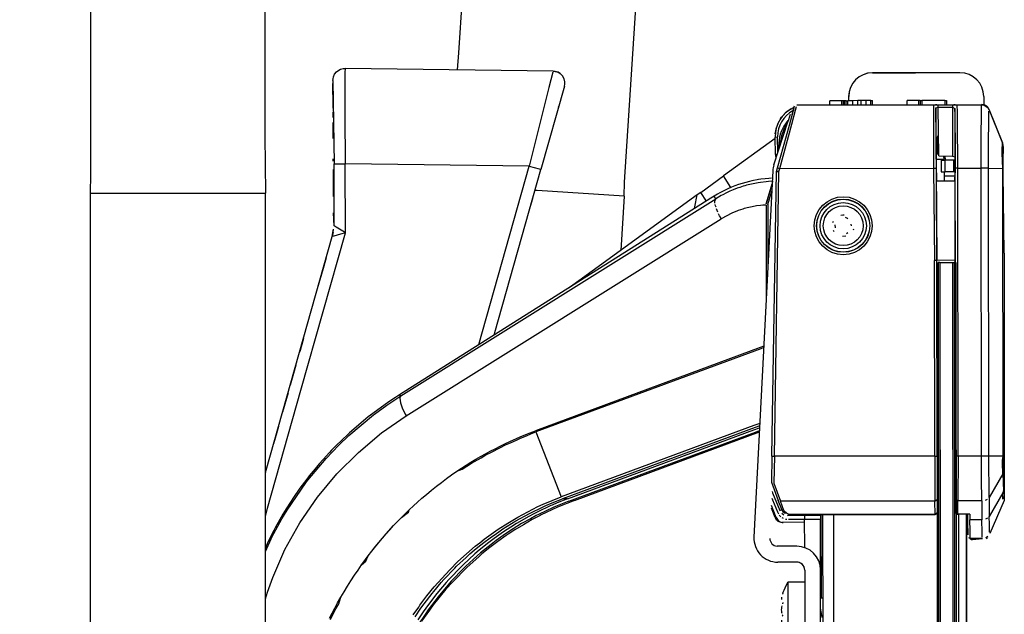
# Model space of a CAD drawing. Header units: millimetres. Extents: x -537 to -403, y 167 to 782.
# Tile 10 of 11: x -528 to -404, y 445 to 520. Entities that reach past the tile are written whole.
import ezdxf

# ---------------------------------------------------------------- set-up
doc = ezdxf.new("R2010")
doc.units = ezdxf.units.MM

# ---------------------------------------------------------------- blocks, each defined once
blk = doc.blocks.new('Griff_1__2', base_point=(-527.82, 387.49))
at = {"color": 7, "linetype": 'Continuous'}
for p, q in [((-488.33, 512.99), (-488.18, 513.33)), ((-488.18, 513.33), (-487.95, 513.62)), ((-487.95, 513.62), (-487.65, 513.85)), ((-487.65, 513.85), (-487.43, 513.96)), ((-487.43, 513.96), (-487.09, 514.04)), ((-487.09, 514.04), (-486.87, 514.06)), ((-460.69, 513.72), (-486.87, 514.06)), ((-460.42, 513.69), (-460.69, 513.72)), ((-460.69, 513.72), (-460.42, 513.69)), ((-460.06, 513.57), (-460.42, 513.69)), ((-460.42, 513.69), (-460.06, 513.57)), ((-459.8, 513.41), (-460.06, 513.57)), ((-460.06, 513.57), (-459.8, 513.41)), ((-459.51, 513.12), (-459.8, 513.41)), ((-459.31, 512.76), (-459.51, 513.12)), ((-488.39, 512.55), (-488.38, 512.77)), ((-488.39, 512.55), (-488.24, 502.05)), ((-488.38, 509.36), (-488.39, 512.15)), ((-488.38, 512.77), (-488.33, 512.99)), ((-459.27, 511.81), (-462.22, 501.35)), ((-459.22, 512.36), (-459.31, 512.76)), ((-459.27, 511.81), (-459.22, 512.08)), ((-459.22, 512.08), (-459.22, 512.36)), ((-488.38, 509.06), (-488.38, 509.36)), ((-459.94, 509.43), (-460.03, 509.12)), ((-459.75, 510.11), (-459.94, 509.43)), ((-488.37, 507.87), (-488.37, 508.55)), ((-488.37, 506.77), (-488.37, 507.24)), ((-488.36, 506.2), (-488.37, 506.77)), ((-488.36, 505.23), (-488.36, 506.2)), ((-461.51, 503.84), (-461.89, 502.52)), ((-488.35, 502.39), (-488.35, 502.69)), ((-488.25, 494.23), (-488.24, 502.05)), ((-461.89, 502.52), (-461.99, 502.17)), ((-488.34, 500.85), (-488.34, 501.35)), ((-488.34, 500.62), (-488.34, 500.85)), ((-468.01, 480.79), (-462.22, 501.35)), ((-488.34, 500.43), (-488.34, 500.62)), ((-488.33, 499.06), (-488.34, 500.43)), ((-488.33, 497.93), (-488.33, 499.06)), ((-463.49, 496.84), (-463.25, 497.67)), ((-488.25, 494.23), (-488.32, 495.86)), ((-463.6, 496.45), (-463.49, 496.84)), ((-488.38, 493.41), (-488.5, 492.89)), ((-488.38, 493.41), (-488.33, 493.81)), ((-488.35, 493.63), (-488.33, 493.81)), ((-496.79, 463.45), (-488.5, 492.89)), ((-489.25, 490.22), (-489.63, 488.86)), ((-489.63, 488.86), (-490.36, 486.28)), ((-492.11, 480.05), (-492.54, 478.53)), ((-468.1, 480.46), (-468.01, 480.79)), ((-492.54, 478.53), (-492.6, 478.31)), ((-493.27, 475.94), (-493.77, 474.17)), ((-493.06, 476.69), (-493.27, 475.94)), ((-494.05, 473.18), (-494.73, 470.77)), ((-495.24, 468.95), (-495.41, 468.37)), ((-495.46, 468.19), (-495.86, 466.76)), ((-495.41, 468.37), (-495.46, 468.19)), ((-496.9, 463.05), (-496.79, 463.45)), ((-520.17, 407.51), (-518.9, 409.17)), ((-524.21, 402.15), (-520.17, 407.51)), ((-524.76, 401.53), (-525.03, 401.17)), ((-524.21, 402.15), (-524.76, 401.53)), ((-525.26, 400.81), (-525.4, 400.54)), ((-527.77, 392.23), (-525.53, 400.16)), ((-525.8, 399.23), (-525.63, 399.8)), ((-525.63, 399.8), (-525.53, 400.16)), ((-527.03, 394.86), (-526.16, 397.92)), ((-527.26, 394.04), (-527.17, 394.36)), ((-527.82, 391.84), (-527.82, 391.71)), ((-527.77, 392.23), (-527.8, 392.1)), ((-527.54, 391.03), (-527.35, 390.81)), ((-527.35, 390.81), (-527.32, 390.59)), ((-527.32, 390.59), (-527.16, 390.44)), ((-526.44, 390.04), (-526.24, 389.89)), ((-525.9, 389.79), (-525.42, 389.58)), ((-525.42, 389.58), (-524.85, 389.38)), ((-524.85, 389.38), (-525.17, 389.49)), ((-524.85, 389.38), (-524.33, 389.2)), ((-524.33, 389.2), (-523.74, 388.99)), ((-523.74, 388.99), (-522.53, 388.59)), ((-522.53, 388.59), (-521.96, 388.41)), ((-521.96, 388.41), (-521.38, 388.24)), ((-521.96, 388.41), (-521.38, 388.24)), ((-521.38, 388.24), (-518.9, 387.49))]:
    blk.add_line(p, q, dxfattribs=at)
at = {"color": 1, "linetype": 'Continuous'}
for p, q in [((-486.87, 514.06), (-486.88, 513.54)), ((-486.88, 513.54), (-486.88, 508.32)), ((-460.73, 513.59), (-461.22, 511.66)), ((-461.22, 511.66), (-463.69, 501.76)), ((-486.88, 508.32), (-486.87, 502.05)), ((-488.24, 502.05), (-486.87, 502.05)), ((-463.69, 501.76), (-486.87, 502.05)), ((-486.83, 493.36), (-486.87, 502.05)), ((-470.02, 479.27), (-463.69, 501.76)), ((-463.69, 501.76), (-462.43, 501.4)), ((-462.43, 501.4), (-462.22, 501.35)), ((-492.42, 473.54), (-486.83, 493.36)), ((-488.5, 492.89), (-488.35, 493.63)), ((-488.35, 493.63), (-488.33, 493.81)), ((-487.98, 494.06), (-488.25, 494.23)), ((-487.16, 493.56), (-487.98, 494.06)), ((-486.83, 493.36), (-487.45, 493.19)), ((-486.83, 493.36), (-487.16, 493.56)), ((-488.29, 492.95), (-488.5, 492.89)), ((-487.45, 493.19), (-488.29, 492.95)), ((-496.61, 458.67), (-492.42, 473.54)), ((-496.9, 457.62), (-496.61, 458.67)), ((-523.09, 401.28), (-519.01, 406.61)), ((-519.01, 406.61), (-518.9, 406.74)), ((-524.02, 401.99), (-524.21, 402.15)), ((-523.09, 401.28), (-524.02, 401.99)), ((-524.94, 401.01), (-525.03, 401.17)), ((-524.37, 400.47), (-524.63, 400.7)), ((-524.22, 400.35), (-524.37, 400.47)), ((-524.07, 400.23), (-524.22, 400.35)), ((-523.62, 400.52), (-523.91, 400.11)), ((-523.09, 401.28), (-523.62, 400.52)), ((-523.09, 401.28), (-518.9, 400.02)), ((-526.74, 390.46), (-524.18, 399.52)), ((-525.53, 400.16), (-525.38, 399.99)), ((-525.38, 399.99), (-525.17, 399.88)), ((-525.17, 399.88), (-525.03, 399.82)), ((-524.88, 399.75), (-524.53, 399.63)), ((-524.36, 399.58), (-524.18, 399.52)), ((-523.91, 400.11), (-524.07, 400.23)), ((-527.78, 391.57), (-527.82, 391.84)), ((-527.54, 391.03), (-527.69, 391.29)), ((-527.14, 390.65), (-527.35, 390.81)), ((-525.9, 389.79), (-525.01, 389.45)), ((-525.01, 389.45), (-524.33, 389.2)), ((-524.33, 389.2), (-523.09, 388.78)), ((-523.09, 388.78), (-522.53, 388.59)), ((-522.53, 388.59), (-521.96, 388.41))]:
    blk.add_line(p, q, dxfattribs=at)
blk = doc.blocks.new('Scharnierband__13', base_point=(-458.66, 486.43))
at = {"color": 7, "linetype": 'Continuous'}
for p, q in [((-432.73, 505.25), (-439.23, 500.53)), ((-442.1, 498.45), (-439.23, 500.53)), ((-442.1, 498.45), (-442.54, 498.12)), ((-442.54, 498.12), (-455.77, 488.53)), ((-442.83, 496.62), (-442.54, 498.12)), ((-442.87, 496.41), (-442.83, 496.62)), ((-455.77, 488.53), (-458.66, 486.43))]:
    blk.add_line(p, q, dxfattribs=at)
at = {"color": 1, "linetype": 'Continuous'}
for p, q in [((-438.3, 499.06), (-439.23, 500.53)), ((-441.39, 497.34), (-442.1, 498.45))]:
    blk.add_line(p, q, dxfattribs=at)
blk = doc.blocks.new('Scharnier-kpl___14', base_point=(-458.66, 486.43))
blk.add_blockref('Scharnierband__13', (-458.66, 486.43))
blk = doc.blocks.new('Gehäuserahmen_seitlich__15', base_point=(-408.67, 221.4))
at = {"color": 7, "linetype": 'Continuous'}
blk.add_line((-408.41, 221.4), (-408.67, 457.81), dxfattribs=at)
blk = doc.blocks.new('Seitenteil-links__16', base_point=(-533.33, 167.79))
at = {"color": 7, "linetype": 'Continuous'}
for p, q in [((-412.49, 505.06), (-412.49, 504.92)), ((-412.25, 504.38), (-412.25, 504.56)), ((-412.25, 504.03), (-412.25, 504.38)), ((-403.93, 490.78), (-403.92, 488.92)), ((-410.08, 489.92), (-410.08, 489.62)), ((-403.91, 479.99), (-403.91, 475.4)), ((-403.9, 471.54), (-403.9, 470.74)), ((-403.9, 459.84), (-403.93, 459.65)), ((-408.52, 456.9), (-408.52, 457.41)), ((-408.5, 455.74), (-408.5, 455.89)), ((-408.49, 455.33), (-408.49, 455.51)), ((-406.13, 454.83), (-406, 454.91))]:
    blk.add_line(p, q, dxfattribs=at)
blk = doc.blocks.new('Seitenteil-links-kpl__1__17', base_point=(-533.33, 167.79))
for name, p in [('Seitenteil-links__16', (-533.33, 167.79)), ('Gehäuserahmen_seitlich__15', (-408.67, 221.4))]:
    blk.add_blockref(name, p)
blk = doc.blocks.new('Eckteil-Deckel-links__18', base_point=(-432.73, 503.45))
at = {"color": 7, "linetype": 'Continuous'}
for p, q in [((-425.84, 509.5), (-425.84, 510)), ((-406.11, 509.29), (-406.29, 509.41)), ((-405.95, 509.13), (-406.29, 509.41)), ((-431.92, 507.91), (-431.77, 508.1)), ((-431.77, 508.1), (-431.42, 508.46)), ((-405.95, 509.13), (-406.11, 509.29)), ((-432.4, 507.08), (-432.21, 507.47)), ((-432.05, 507.72), (-431.92, 507.91)), ((-432.72, 505.82), (-432.67, 506.19)), ((-432.72, 505.82), (-432.67, 506.19)), ((-432.67, 506.19), (-432.58, 506.6)), ((-432.67, 506.19), (-432.58, 506.6)), ((-432.73, 505.25), (-432.73, 505.42)), ((-404.03, 504.21), (-404.04, 503.45))]:
    blk.add_line(p, q, dxfattribs=at)
blk = doc.blocks.new('Schliessbuchse_2__19', base_point=(-412.53, 502.62))
at = {"color": 7, "linetype": 'Continuous'}
for p, q in [((-412.53, 503.42), (-412.19, 503.42)), ((-411.53, 503.01), (-411.52, 502.62))]:
    blk.add_line(p, q, dxfattribs=at)
blk = doc.blocks.new('Linsenschraube-DIN7500-M3x25-TX10-P2R__20', base_point=(-427.07, 491.35))
at = {"color": 7, "linetype": 'Continuous'}
for p, q in [((-425.47, 494.65), (-425.4, 494.84)), ((-424.47, 495.58), (-424.21, 495.62)), ((-424.21, 495.62), (-424.07, 495.61)), ((-423.73, 495.18), (-423.9, 495.29)), ((-423.59, 495.13), (-423.73, 495.18)), ((-425.29, 493.47), (-425.38, 493.65)), ((-425.22, 494.37), (-425.19, 493.97)), ((-423.74, 493.28), (-423.59, 493.41)), ((-423.13, 494.23), (-423.15, 494.44)), ((-422.87, 493.82), (-422.92, 493.69)), ((-423.86, 492.93), (-424.26, 492.9))]:
    blk.add_line(p, q, dxfattribs=at)
at = {"color": 1, "linetype": 'Continuous'}
for radius in [2.91, 2.51]:
    blk.add_circle((-424.17, 494.25), radius, dxfattribs=at)
blk = doc.blocks.new('Riegel_2__21', base_point=(-423.48, 501.02))
at = {"color": 7, "linetype": 'Continuous'}
for p, q in [((-409.48, 513.52), (-420.48, 513.51)), ((-423.48, 510), (-423.48, 510.5)), ((-406.48, 510.52), (-406.48, 509.49)), ((-411.84, 502.52), (-411.34, 502.52)), ((-411.84, 502.52), (-411.84, 501.02)), ((-411.38, 503.04), (-411.34, 502.52)), ((-410.26, 502.52), (-411.34, 502.52)), ((-410.08, 502.52), (-410.26, 502.52)), ((-411.84, 501.02), (-411.34, 501.02)), ((-410.26, 501.02), (-411.34, 501.02)), ((-410.08, 501.02), (-410.26, 501.02))]:
    blk.add_line(p, q, dxfattribs=at)
at = {"color": 1, "linetype": 'Continuous'}
for p, q in [((-411.34, 501.02), (-411.34, 502.52)), ((-410.26, 501.02), (-410.26, 502.52))]:
    blk.add_line(p, q, dxfattribs=at)
at = {"color": 7, "linetype": 'Continuous'}
for centre, start, end in [((-420.48, 510.51), 90.0634, 180.0634), ((-409.48, 510.52), 0.0644, 90.0644)]:
    blk.add_arc(centre, 3, start, end, dxfattribs=at)
blk = doc.blocks.new('Riegel_1__22', base_point=(-423.49, 510))
at = {"color": 7, "linetype": 'Continuous'}
for p, q in [((-420.49, 513.51), (-415.08, 513.51)), ((-423.49, 510.5), (-423.49, 510))]:
    blk.add_line(p, q, dxfattribs=at)
blk.add_arc((-420.49, 510.51), 3, 90.0644, 180.0644, dxfattribs=at)
blk = doc.blocks.new('Eckteil-Deckel-rechts__23', base_point=(-432.73, 500.51))
at = {"color": 7, "linetype": 'Continuous'}
for p, q in [((-424.34, 510), (-425.84, 510)), ((-425.84, 509.5), (-425.84, 510)), ((-424.19, 510), (-424.34, 510)), ((-424.19, 510), (-424.18, 509.5)), ((-423.99, 510), (-424.19, 510)), ((-423.79, 510), (-423.99, 510)), ((-423.79, 510), (-423.59, 510)), ((-423.79, 509.5), (-423.79, 510)), ((-422.94, 510), (-423.59, 510)), ((-422.95, 509.5), (-422.94, 510)), ((-422.34, 510.01), (-422.94, 510)), ((-422.35, 509.51), (-422.34, 510.01)), ((-421.94, 510.01), (-422.34, 510.01)), ((-421.94, 510.01), (-421.94, 509.51)), ((-421.34, 510.01), (-421.94, 510.01)), ((-420.69, 510.01), (-421.34, 510.01)), ((-421.34, 510.01), (-421.34, 509.51)), ((-420.69, 510.01), (-420.49, 510.01)), ((-420.48, 509.51), (-420.49, 510.01)), ((-414.64, 510.01), (-416.14, 510.01)), ((-416.14, 509.51), (-416.14, 510.01)), ((-414.49, 510.01), (-414.64, 510.01)), ((-414.49, 510.01), (-414.29, 510.01)), ((-414.49, 510.01), (-414.49, 509.51)), ((-411.39, 510.02), (-414.29, 510.01)), ((-411.39, 510.02), (-411.19, 510.02)), ((-411.19, 510.02), (-411.18, 509.52)), ((-406.42, 509.47), (-406.75, 509.52)), ((-406.55, 509.49), (-406.42, 509.47)), ((-431.76, 508.11), (-431.92, 507.91)), ((-431.33, 508.54), (-431.76, 508.11)), ((-430.85, 508.89), (-431.33, 508.54)), ((-430.71, 508.97), (-430.85, 508.89)), ((-430.39, 509.12), (-430.53, 509.07)), ((-430.39, 509.12), (-430.53, 509.07)), ((-404.1, 504.6), (-405.82, 508.9)), ((-431.92, 507.91), (-432.04, 507.73)), ((-432.69, 503.22), (-432.73, 505.42)), ((-404.03, 504.21), (-404.06, 502.44)), ((-410.12, 500.51), (-411.47, 500.51))]:
    blk.add_line(p, q, dxfattribs=at)
at = {"color": 1, "linetype": 'Continuous'}
for p, q in [((-424.34, 509.5), (-424.34, 510)), ((-423.99, 509.5), (-423.99, 510)), ((-423.59, 509.5), (-423.59, 510)), ((-420.69, 509.51), (-420.69, 510.01)), ((-414.64, 509.51), (-414.64, 510.01)), ((-414.29, 510.01), (-414.29, 509.51)), ((-411.39, 510.02), (-411.38, 509.52)), ((-431.62, 506.8), (-431.1, 507.49)), ((-431.46, 506.7), (-431.27, 506.96)), ((-432.73, 505.42), (-432.43, 505.43)), ((-432.39, 503.49), (-432.43, 505.43)), ((-432.08, 504.46), (-432.08, 504.88)), ((-412.4, 504.82), (-412.25, 504.89)), ((-432.69, 503.22), (-432.49, 503.23))]:
    blk.add_line(p, q, dxfattribs=at)
at = {"color": 7, "linetype": 'Continuous'}
for centre, radius, start, end in [((-406.75, 508.52), 1, 21.8647, 70.7022), ((-428.73, 505.5), 4, 116.7311, 181.0644), ((-405.03, 504.23), 1, 359.0644, 21.8658), ((-428.69, 503.3), 4, 181.064, 186.7307)]:
    blk.add_arc(centre, radius, start, end, dxfattribs=at)
at = {"color": 1, "linetype": 'Continuous'}
for centre, radius, start, end in [((-428.73, 505.5), 3.7, 118.8644, 181.0644), ((-427.63, 504.4), 4.66, 149.0299, 186.2713), ((-427.63, 504.4), 4.47, 149.03, 173.8575)]:
    blk.add_arc(centre, radius, start, end, dxfattribs=at)
blk = doc.blocks.new('Abdeckblech_1__24', base_point=(-515.92, 208.24))
at = {"color": 7, "linetype": 'Continuous'}
for p, q in [((-458.01, 459.65), (-434.7, 468.29)), ((-460.13, 458.79), (-462.18, 457.83)), ((-458.01, 459.65), (-460.13, 458.79)), ((-432.74, 457.5), (-433.21, 458.67)), ((-432.59, 457.5), (-433.2, 459.01)), ((-462.32, 457.76), (-463.31, 457.23)), ((-462.18, 457.83), (-462.32, 457.76)), ((-464.43, 456.59), (-465.52, 455.92)), ((-463.31, 457.23), (-464.43, 456.59)), ((-429.03, 456.89), (-431.87, 456.88)), ((-466.58, 455.22), (-467.63, 454.48)), ((-466.33, 455.39), (-466.58, 455.22)), ((-465.52, 455.92), (-466.33, 455.39)), ((-468.65, 453.71), (-469.64, 452.9)), ((-467.63, 454.48), (-468.65, 453.71)), ((-470.01, 452.59), (-471.54, 451.21)), ((-469.64, 452.9), (-470.01, 452.59)), ((-471.54, 451.21), (-473.32, 449.39)), ((-473.32, 449.39), (-474.17, 448.45)), ((-474.17, 448.45), (-475.77, 446.48)), ((-475.77, 446.48), (-476.25, 445.83)), ((-476.25, 445.83), (-477.23, 444.42))]:
    blk.add_line(p, q, dxfattribs=at)
at = {"color": 1, "linetype": 'Continuous'}
blk.add_line((-432.59, 457.5), (-432.74, 457.5), dxfattribs=at)
at = {"color": 7, "linetype": 'Continuous'}
for points in [[(-432.74, 457.5), (-432.6, 457.25), (-432.39, 457.05), (-432.14, 456.93), (-431.87, 456.88)], [(-432.59, 457.5), (-432.44, 457.24), (-432.22, 457.02), (-431.96, 456.9), (-431.71, 456.88)]]:
    blk.add_spline(points, degree=3, dxfattribs=at)
blk = doc.blocks.new('Seitenteil-rechts__25', base_point=(-536.74, 167.41))
at = {"color": 1, "linetype": 'Continuous'}
for p, q in [((-430.01, 509.47), (-408.48, 509.49)), ((-412.81, 509.4), (-412.82, 508.61)), ((-412.38, 509.47), (-412.54, 509.46)), ((-412.21, 509.17), (-412.21, 509.47)), ((-412.21, 509.47), (-410.42, 509.47)), ((-410.42, 509.47), (-410.42, 509.17)), ((-410.1, 509.46), (-410.25, 509.47)), ((-409.8, 508.62), (-409.82, 509.41)), ((-430.92, 506.92), (-430.45, 508.62)), ((-430.63, 507.05), (-430.17, 508.82)), ((-430.45, 508.62), (-430.4, 508.84)), ((-430.4, 508.84), (-430.34, 509.08)), ((-430.17, 508.82), (-430.05, 509.27)), ((-412.82, 508.61), (-412.82, 506.72)), ((-412.51, 509.11), (-412.52, 508.81)), ((-412.52, 508.81), (-412.52, 507.74)), ((-412.51, 509.11), (-412.21, 509.17)), ((-412.48, 505.45), (-412.51, 509.11)), ((-412.15, 503.04), (-412.21, 509.17)), ((-412.21, 509.17), (-410.42, 509.17)), ((-410.42, 509.17), (-410.42, 503.01)), ((-410.42, 509.17), (-410.12, 509)), ((-410.11, 508.84), (-410.12, 509)), ((-410.12, 509), (-410.08, 502.92)), ((-410.1, 508.39), (-410.11, 508.84)), ((-410.08, 506.97), (-410.1, 508.39)), ((-409.79, 507.59), (-409.8, 508.62)), ((-406.79, 505.43), (-406.77, 508.41)), ((-406.77, 508.41), (-406.76, 509.07)), ((-406.76, 509.07), (-406.75, 509.33)), ((-405.85, 507.5), (-405.83, 508.4)), ((-405.83, 508.4), (-405.83, 508.67)), ((-432.43, 501.55), (-430.92, 506.92)), ((-432.14, 501.46), (-430.63, 507.05)), ((-412.52, 507.74), (-412.51, 503.92)), ((-410.06, 501.49), (-410.08, 506.97)), ((-409.76, 501.49), (-409.79, 507.59)), ((-405.87, 504.59), (-405.85, 507.5)), ((-412.82, 506.72), (-412.79, 501.49)), ((-406.79, 501.49), (-406.79, 505.43)), ((-405.87, 501.49), (-405.87, 504.59)), ((-404.15, 503.98), (-404.14, 504.49)), ((-404.14, 504.49), (-404.13, 504.67)), ((-412.51, 503.92), (-412.49, 501.49)), ((-404.15, 503.39), (-404.15, 503.98)), ((-404.07, 503.58), (-404.15, 503.98)), ((-404.08, 501.47), (-404.15, 503.39)), ((-404.08, 501.47), (-404.07, 503.58)), ((-433.14, 465.21), (-432.56, 501.07)), ((-432.84, 465.21), (-432.26, 501.07)), ((-432.56, 501.07), (-432.43, 501.55)), ((-432.56, 501.07), (-432.26, 501.07)), ((-432.26, 501.07), (-432.56, 501.07)), ((-432.43, 501.55), (-432.3, 501.51)), ((-432.3, 501.51), (-432.14, 501.46)), ((-432.26, 501.07), (-432.14, 501.46)), ((-432.14, 501.46), (-412.79, 501.49)), ((-412.79, 501.49), (-412.68, 489.88)), ((-412.79, 501.49), (-412.49, 501.49)), ((-412.49, 501.49), (-412.38, 489.88)), ((-410.02, 465.21), (-410.06, 501.49)), ((-409.76, 501.49), (-410.06, 501.49)), ((-409.72, 465.21), (-409.76, 501.49)), ((-409.76, 501.49), (-406.79, 501.49)), ((-406.75, 465.22), (-406.79, 501.49)), ((-405.87, 501.49), (-406.79, 501.49)), ((-405.83, 465.22), (-405.87, 501.49)), ((-405.87, 501.49), (-404.08, 501.47)), ((-404.04, 465.24), (-404.08, 501.47)), ((-404.04, 465.24), (-404.08, 501.47)), ((-435.52, 499.54), (-436.35, 499.34)), ((-435.08, 499.62), (-435.52, 499.54)), ((-434.87, 499.66), (-435.08, 499.62)), ((-434.58, 499.7), (-434.87, 499.66)), ((-433.85, 499.79), (-434.58, 499.7)), ((-433.58, 499.81), (-433.85, 499.79)), ((-433.85, 496.99), (-433.12, 499.54)), ((-433.07, 499.84), (-433.58, 499.81)), ((-438.85, 498.4), (-439.33, 498.15)), ((-438.43, 498.59), (-438.85, 498.4)), ((-438.03, 498.76), (-438.43, 498.59)), ((-437.5, 498.97), (-438.03, 498.76)), ((-437.2, 499.07), (-437.5, 498.97)), ((-436.78, 499.21), (-437.2, 499.07)), ((-436.54, 499.28), (-436.78, 499.21)), ((-436.35, 499.34), (-436.54, 499.28)), ((-433.66, 496.92), (-433.17, 498.66)), ((-479.84, 472.82), (-440.2, 497.65)), ((-440.2, 497.65), (-440.4, 497.96)), ((-440.32, 497.35), (-440.2, 497.65)), ((-440.31, 497.09), (-440.32, 497.35)), ((-439.53, 498.04), (-440.2, 497.65)), ((-439.33, 498.15), (-439.53, 498.04)), ((-440.24, 496.76), (-440.28, 496.93)), ((-440.18, 496.57), (-440.24, 496.76)), ((-439.95, 495.96), (-440.12, 496.38)), ((-439.73, 495.51), (-439.85, 495.75)), ((-438.29, 495.78), (-438.83, 495.51)), ((-438.12, 495.86), (-438.29, 495.78)), ((-437.56, 496.09), (-438.12, 495.86)), ((-437.38, 496.16), (-437.56, 496.09)), ((-436.81, 496.35), (-437.38, 496.16)), ((-436.62, 496.4), (-436.81, 496.35)), ((-436.05, 496.55), (-436.62, 496.4)), ((-435.85, 496.6), (-436.05, 496.55)), ((-435.27, 496.71), (-435.85, 496.6)), ((-435.07, 496.74), (-435.27, 496.71)), ((-434.57, 496.8), (-435.07, 496.74)), ((-434.28, 496.82), (-434.57, 496.8)), ((-433.88, 496.84), (-434.28, 496.82)), ((-433.88, 496.84), (-433.85, 485.36)), ((-433.66, 496.92), (-433.65, 489.18)), ((-479.16, 470.29), (-439.52, 495.11)), ((-439.63, 495.31), (-439.73, 495.51)), ((-439.52, 495.11), (-439.63, 495.31)), ((-438.83, 495.51), (-439.52, 495.11)), ((-412.65, 465.23), (-412.68, 489.88)), ((-412.38, 489.88), (-412.68, 489.88)), ((-412.35, 465.23), (-412.38, 489.88)), ((-412.31, 458.18), (-412.38, 489.88)), ((-410.08, 489.92), (-410.04, 458.11)), ((-434.61, 478.92), (-462.91, 468.43)), ((-434.55, 478.76), (-462.86, 468.27)), ((-434.17, 479.08), (-434.61, 478.92)), ((-434.18, 478.9), (-434.55, 478.76)), ((-481.6, 471.66), (-479.84, 472.82)), ((-480, 472.94), (-479.84, 472.82)), ((-479.94, 472.68), (-479.96, 472.52)), ((-479.96, 472.52), (-479.95, 472.24)), ((-479.95, 472.24), (-479.88, 471.94)), ((-483.18, 470.52), (-481.6, 471.66)), ((-479.88, 471.94), (-479.77, 471.58)), ((-479.77, 471.58), (-479.62, 471.2)), ((-479.62, 471.2), (-479.43, 470.79)), ((-486.41, 467.81), (-483.31, 470.42)), ((-483.31, 470.42), (-483.18, 470.52)), ((-482.28, 468.14), (-479.16, 470.29)), ((-479.43, 470.79), (-479.3, 470.53)), ((-479.3, 470.53), (-479.16, 470.29)), ((-435.42, 469.07), (-459.67, 460.09)), ((-435.25, 468.83), (-459.5, 459.85)), ((-458.88, 459.84), (-435.42, 468.53)), ((-434.67, 469.35), (-435.42, 469.07)), ((-435.42, 468.53), (-434.7, 468.8)), ((-434.68, 469.04), (-435.25, 468.83)), ((-435.23, 468.25), (-434.72, 468.44)), ((-487.66, 466.62), (-486.41, 467.81)), ((-485.19, 465.7), (-482.28, 468.14)), ((-466.11, 467.07), (-465.31, 467.43)), ((-466.04, 466.92), (-465.22, 467.29)), ((-465.31, 467.43), (-464.84, 467.64)), ((-465.22, 467.29), (-464.78, 467.48)), ((-464.84, 467.64), (-464.12, 467.94)), ((-464.78, 467.48), (-464.04, 467.79)), ((-464.12, 467.94), (-463.56, 468.17)), ((-464.04, 467.79), (-463.5, 468.02)), ((-463.56, 468.17), (-462.91, 468.43)), ((-463.5, 468.02), (-462.86, 468.27)), ((-462.86, 468.27), (-459.67, 460.09)), ((-458.69, 459.55), (-435.23, 468.25)), ((-489.26, 464.94), (-487.66, 466.62)), ((-468.6, 465.84), (-467.98, 466.16)), ((-468.53, 465.7), (-467.29, 466.33)), ((-467.98, 466.16), (-467.36, 466.48)), ((-467.36, 466.48), (-466.74, 466.78)), ((-467.29, 466.33), (-466.67, 466.63)), ((-466.74, 466.78), (-466.11, 467.07)), ((-466.67, 466.63), (-466.04, 466.92)), ((-491.55, 462.2), (-489.26, 464.94)), ((-487.89, 463), (-485.19, 465.7)), ((-471.02, 464.47), (-470.42, 464.83)), ((-470.94, 464.33), (-469.74, 465.03)), ((-470.42, 464.83), (-469.82, 465.18)), ((-469.82, 465.18), (-469.21, 465.51)), ((-469.74, 465.03), (-469.14, 465.37)), ((-469.21, 465.51), (-468.6, 465.84)), ((-469.14, 465.37), (-468.53, 465.7)), ((-433.14, 465.21), (-433.2, 461.93)), ((-433.14, 465.21), (-433.01, 465.21)), ((-433.01, 465.21), (-432.84, 465.21)), ((-432.84, 465.21), (-432.9, 461.8)), ((-412.65, 465.23), (-432.84, 465.21)), ((-412.65, 465.23), (-412.62, 459.57)), ((-412.65, 465.23), (-412.35, 465.23)), ((-412.35, 465.23), (-412.32, 459.79)), ((-409.72, 465.21), (-410.02, 465.21)), ((-410.02, 465.21), (-410.02, 459.73)), ((-409.72, 465.21), (-409.73, 459.58)), ((-406.75, 465.22), (-409.72, 465.21)), ((-406.76, 464.87), (-406.75, 465.22)), ((-406.75, 462.17), (-406.76, 464.87)), ((-406.53, 465.22), (-406.75, 465.22)), ((-405.83, 465.22), (-406.53, 465.22)), ((-404.04, 465.24), (-405.83, 465.22)), ((-405.83, 464.89), (-405.83, 465.22)), ((-405.83, 463.94), (-405.83, 464.89)), ((-404.11, 464.73), (-404.04, 465.24)), ((-404.11, 464.36), (-404.11, 464.73)), ((-404.03, 463.24), (-404.04, 465.24)), ((-472.81, 463.31), (-472.2, 463.72)), ((-472.81, 463.31), (-472.11, 463.58)), ((-472.2, 463.72), (-471.61, 464.1)), ((-472.11, 463.58), (-471.53, 463.96)), ((-471.61, 464.1), (-471.02, 464.47)), ((-471.53, 463.96), (-470.94, 464.33)), ((-405.81, 461.28), (-405.83, 463.94)), ((-404.1, 462.99), (-404.11, 464.36)), ((-490.35, 460.04), (-487.89, 463)), ((-474.75, 461.91), (-474.11, 462.39)), ((-474.75, 461.91), (-474.11, 462.39)), ((-474.11, 462.39), (-473.46, 462.86)), ((-474.11, 462.39), (-473.46, 462.86)), ((-473.46, 462.86), (-472.81, 463.31)), ((-473.46, 462.86), (-472.81, 463.31)), ((-404.1, 462.99), (-405.8, 460.02)), ((-404.1, 462.99), (-404.01, 460.87)), ((-404.03, 463.24), (-404.01, 460.87)), ((-494.16, 458.43), (-491.82, 461.85)), ((-491.82, 461.85), (-491.55, 462.2)), ((-476.01, 460.93), (-475.38, 461.43)), ((-476.01, 460.93), (-475.38, 461.43)), ((-475.38, 461.43), (-474.75, 461.91)), ((-475.38, 461.43), (-474.75, 461.91)), ((-433.2, 461.93), (-432.35, 459.65)), ((-432.9, 461.8), (-432.07, 459.55)), ((-406.73, 459.83), (-406.75, 462.17)), ((-405.81, 460.27), (-405.81, 461.28)), ((-492.55, 456.84), (-490.35, 460.04)), ((-477.74, 459.44), (-477.22, 459.91)), ((-477.74, 459.44), (-477.22, 459.91)), ((-477.22, 459.91), (-476.62, 460.41)), ((-477.22, 459.91), (-476.62, 460.41)), ((-476.62, 460.41), (-476.01, 460.93)), ((-476.62, 460.41), (-476.01, 460.93)), ((-460.81, 459.64), (-459.67, 460.09)), ((-460.79, 459.34), (-459.5, 459.85)), ((-458.88, 459.84), (-460.17, 459.33)), ((-458.88, 459.84), (-459.5, 459.85)), ((-433.15, 459.91), (-433.08, 459.74)), ((-433.11, 460.76), (-433.05, 460.62)), ((-433.05, 460.62), (-432.14, 458.37)), ((-412.62, 459.57), (-412.32, 459.79)), ((-412.31, 458.18), (-412.32, 459.79)), ((-406.73, 459.58), (-406.73, 459.83)), ((-406.05, 459.77), (-406.3, 459.65)), ((-405.8, 460.02), (-405.81, 460.27)), ((-405.8, 460.02), (-405.78, 457.64)), ((-404.08, 460.61), (-405.78, 457.64)), ((-404.01, 460.87), (-404.08, 460.61)), ((-404.07, 460.29), (-404.08, 460.61)), ((-404.07, 460.29), (-404.01, 460.87)), ((-404.07, 460.08), (-404.07, 460.29)), ((-404.07, 460.08), (-404.07, 460.29)), ((-404.07, 459.79), (-404.07, 460.08)), ((-404.07, 460.08), (-403.9, 459.84)), ((-478.78, 458.48), (-478.26, 458.96)), ((-478.78, 458.48), (-478.26, 458.96)), ((-478.26, 458.96), (-477.74, 459.44)), ((-478.26, 458.96), (-477.74, 459.44)), ((-463.88, 458.22), (-462.59, 458.86)), ((-463.66, 458.01), (-461.92, 458.85)), ((-460.98, 458.99), (-462.69, 458.18)), ((-462.59, 458.86), (-461.94, 459.16)), ((-460.78, 458.71), (-462.42, 457.93)), ((-461.94, 459.16), (-460.81, 459.64)), ((-461.92, 458.85), (-461.59, 459)), ((-461.59, 459), (-460.79, 459.34)), ((-460.81, 459.06), (-460.98, 458.99)), ((-460.17, 459.33), (-460.81, 459.06)), ((-460.58, 458.79), (-460.78, 458.71)), ((-458.69, 459.55), (-460.58, 458.79)), ((-433.08, 459.74), (-432.45, 458.19)), ((-431.9, 458.49), (-432.35, 459.65)), ((-412.62, 459.57), (-432.07, 459.55)), ((-431.63, 458.39), (-432.07, 459.55)), ((-412.61, 457.88), (-412.62, 459.57)), ((-410.04, 458.11), (-410.02, 459.73)), ((-409.73, 459.58), (-410.02, 459.73)), ((-409.74, 457.9), (-409.73, 459.58)), ((-406.73, 459.58), (-409.73, 459.58)), ((-406.73, 459.58), (-406.71, 457.2)), ((-403.93, 459.65), (-405.73, 455.46)), ((-496.08, 455.01), (-494.83, 457.31)), ((-494.83, 457.31), (-494.16, 458.43)), ((-480.27, 456.99), (-479.78, 457.49)), ((-480.27, 456.99), (-479.78, 457.49)), ((-479.78, 457.49), (-478.89, 458.15)), ((-479.78, 457.49), (-479.28, 457.99)), ((-479.28, 457.99), (-478.78, 458.48)), ((-478.89, 458.15), (-478.78, 458.48)), ((-466.37, 456.8), (-465.14, 457.54)), ((-465.36, 457.07), (-463.66, 458.01)), ((-465.14, 457.54), (-463.88, 458.22)), ((-463.81, 457.59), (-464.92, 456.96)), ((-463.55, 457.34), (-464.65, 456.72)), ((-463.02, 458.01), (-463.81, 457.59)), ((-462.8, 457.74), (-463.55, 457.34)), ((-462.69, 458.18), (-463.02, 458.01)), ((-462.42, 457.93), (-462.8, 457.74)), ((-432.45, 458.19), (-432.33, 457.94)), ((-432.22, 457.79), (-432.01, 457.59)), ((-432.14, 458.37), (-431.9, 458.49)), ((-431.69, 458.15), (-431.9, 458.49)), ((-431.9, 458.02), (-431.63, 457.84)), ((-431.88, 457.49), (-431.74, 457.41)), ((-431.54, 458.03), (-431.69, 458.15)), ((-431.54, 458.23), (-431.63, 458.39)), ((-431.31, 458.03), (-431.54, 458.23)), ((-431.31, 458.03), (-431.54, 458.03)), ((-431.44, 457.3), (-431.28, 457.27)), ((-431.15, 457.97), (-431.31, 458.03)), ((-431.2, 457.75), (-430.98, 457.86)), ((-428.98, 457.76), (-431.2, 457.75)), ((-430.98, 457.86), (-431.15, 457.97)), ((-412.61, 457.88), (-430.98, 457.86)), ((-412.61, 457.88), (-430.98, 457.86)), ((-427.42, 457.86), (-412.61, 457.88)), ((-412.61, 457.88), (-412.39, 457.97)), ((-412.39, 457.97), (-412.61, 457.88)), ((-412.39, 457.97), (-412.31, 458.18)), ((-412.31, 458.18), (-412.39, 457.97)), ((-408.23, 457.9), (-409.74, 457.9)), ((-408.23, 457.9), (-408.22, 457.2)), ((-406.03, 457.39), (-406.28, 457.27)), ((-405.78, 457.42), (-405.78, 457.64)), ((-405.77, 456.82), (-405.78, 457.42)), ((-494.43, 453.45), (-492.55, 456.84)), ((-481.71, 455.42), (-480.76, 456.47)), ((-481.24, 455.95), (-480.76, 456.47)), ((-480.76, 456.47), (-480.27, 456.99)), ((-480.76, 456.47), (-480.27, 456.99)), ((-467.58, 456.02), (-466.37, 456.8)), ((-467.53, 455.7), (-467.01, 456.05)), ((-467.01, 456.05), (-465.91, 456.74)), ((-466, 456.29), (-466.91, 455.69)), ((-465.73, 456.05), (-466.67, 455.43)), ((-465.29, 456.73), (-466, 456.29)), ((-465.91, 456.74), (-465.36, 457.07)), ((-464.65, 456.72), (-465.73, 456.05)), ((-464.92, 456.96), (-465.29, 456.73)), ((-429.34, 457.25), (-431.05, 457.25)), ((-429.03, 457.26), (-429.34, 457.25)), ((-408.2, 455.8), (-408.22, 457.2)), ((-406.71, 457.2), (-408.22, 457.2)), ((-406.71, 456.93), (-406.71, 457.2)), ((-406.69, 455.87), (-406.71, 456.93)), ((-405.76, 456.19), (-405.77, 456.82)), ((-405.75, 455.82), (-405.76, 456.19)), ((-496.9, 453.22), (-496.18, 454.82)), ((-496.18, 454.82), (-496.08, 455.01)), ((-482.63, 454.35), (-482.17, 454.89)), ((-482.63, 454.35), (-482.17, 454.89)), ((-482.17, 454.89), (-481.71, 455.42)), ((-482.17, 454.89), (-481.71, 455.42)), ((-481.71, 455.42), (-481.24, 455.95)), ((-469.39, 454.35), (-468.61, 454.94)), ((-469.35, 454.76), (-468.77, 455.19)), ((-468.77, 455.19), (-468.18, 455.61)), ((-468.11, 454.84), (-468.76, 454.35)), ((-468.61, 454.94), (-467.82, 455.5)), ((-468.18, 455.61), (-467.58, 456.02)), ((-466.91, 455.69), (-468.11, 454.84)), ((-466.67, 455.43), (-467.83, 454.61)), ((-467.82, 455.5), (-467.53, 455.7)), ((-408.19, 455.23), (-408.2, 455.8)), ((-408.19, 455.05), (-408.19, 455.23)), ((-408.18, 454.86), (-408.19, 455.05)), ((-408.18, 454.86), (-408.01, 454.74)), ((-406.66, 454.83), (-408.18, 454.86)), ((-406.68, 455.26), (-406.69, 455.87)), ((-406.67, 455.01), (-406.68, 455.26)), ((-405.98, 455.1), (-406.23, 454.93)), ((-405.75, 455.65), (-405.75, 455.82)), ((-483.52, 453.24), (-482.63, 454.35)), ((-483.52, 453.24), (-483.08, 453.8)), ((-483.08, 453.8), (-482.63, 454.35)), ((-471.59, 452.92), (-470.48, 453.87)), ((-470.6, 453.37), (-470.16, 453.74)), ((-470.48, 453.87), (-469.92, 454.32)), ((-470.16, 453.74), (-469.39, 454.35)), ((-468.76, 454.35), (-469.99, 453.36)), ((-469.92, 454.32), (-469.35, 454.76)), ((-468.5, 454.11), (-469.83, 453.03)), ((-467.83, 454.61), (-468.5, 454.11)), ((-495.98, 449.93), (-494.43, 453.45)), ((-484.3, 452.2), (-483.95, 452.68)), ((-484.24, 452.01), (-483.95, 452.68)), ((-483.95, 452.68), (-483.52, 453.24)), ((-483.95, 452.68), (-483.52, 453.24)), ((-472.83, 451.35), (-471.64, 452.46)), ((-472.66, 451.94), (-471.59, 452.92)), ((-470.52, 452.9), (-472.02, 451.52)), ((-470.25, 452.67), (-471.73, 451.31)), ((-471.64, 452.46), (-471.15, 452.9)), ((-471.15, 452.9), (-470.6, 453.37)), ((-469.99, 453.36), (-470.52, 452.9)), ((-469.83, 453.03), (-470.25, 452.67)), ((-485.24, 450.88), (-484.79, 451.53)), ((-485.24, 450.88), (-484.79, 451.53)), ((-484.79, 451.53), (-484.3, 452.2)), ((-484.79, 451.53), (-484.24, 452.01)), ((-474.42, 449.68), (-473.07, 451.11)), ((-472.21, 451.34), (-473.81, 449.67)), ((-473.69, 450.92), (-472.66, 451.94)), ((-471.92, 451.12), (-473.51, 449.46)), ((-473.07, 451.11), (-472.83, 451.35)), ((-472.02, 451.52), (-472.21, 451.34)), ((-471.73, 451.31), (-471.92, 451.12)), ((-496.64, 448.11), (-495.98, 449.93)), ((-486.14, 449.53), (-485.69, 450.21)), ((-486.14, 449.53), (-485.69, 450.21)), ((-485.69, 450.21), (-485.24, 450.88)), ((-485.69, 450.21), (-485.24, 450.88)), ((-475.65, 448.76), (-473.69, 450.92)), ((-486.99, 448.14), (-486.57, 448.84)), ((-486.99, 448.14), (-486.57, 448.84)), ((-486.57, 448.84), (-486.14, 449.53)), ((-486.57, 448.84), (-486.14, 449.53)), ((-476.56, 447.62), (-475.65, 448.76)), ((-475.71, 448.19), (-474.77, 449.3)), ((-474.15, 449.29), (-475.31, 447.91)), ((-473.51, 449.46), (-475, 447.71)), ((-474.77, 449.3), (-474.42, 449.68)), ((-473.81, 449.67), (-474.15, 449.29)), ((-496.9, 447.26), (-496.64, 448.11)), ((-487.8, 446.73), (-487.4, 447.44)), ((-487.67, 446.63), (-487.4, 447.44)), ((-487.4, 447.44), (-486.99, 448.14)), ((-487.4, 447.44), (-486.99, 448.14)), ((-477.44, 446.45), (-476.56, 447.62)), ((-476.92, 446.62), (-475.92, 447.93)), ((-475.48, 447.7), (-476.71, 446.06)), ((-475.17, 447.5), (-476.39, 445.88)), ((-475.92, 447.93), (-475.71, 448.19)), ((-475.31, 447.91), (-475.48, 447.7)), ((-475, 447.71), (-475.17, 447.5)), ((-488.16, 446.07), (-487.8, 446.73)), ((-488.02, 445.99), (-487.67, 446.63)), ((-478.28, 445.24), (-477.6, 446.22)), ((-477.6, 446.22), (-477.44, 446.45)), ((-477.32, 446.08), (-476.92, 446.62)), ((-488.81, 444.8), (-488.49, 445.44)), ((-488.69, 444.66), (-488.35, 445.36)), ((-488.49, 445.44), (-488.16, 446.07)), ((-488.35, 445.36), (-488.02, 445.99)), ((-478.06, 445), (-477.32, 446.08)), ((-477.02, 445.61), (-477.69, 444.61)), ((-476.71, 445.42), (-477.66, 443.97)), ((-476.71, 446.06), (-477.02, 445.61)), ((-476.39, 445.88), (-476.71, 445.42))]:
    blk.add_line(p, q, dxfattribs=at)
at = {"color": 7, "linetype": 'Continuous'}
for p, q in [((-430.01, 509.47), (-408.48, 509.49)), ((-408.48, 509.49), (-406.74, 509.49)), ((-406.74, 509.49), (-406.45, 509.45)), ((-406.45, 509.45), (-405.96, 509.12)), ((-430.34, 509.3), (-430.65, 508.21)), ((-405.96, 509.12), (-405.81, 508.86)), ((-405.81, 508.86), (-404.13, 504.67)), ((-412.48, 505.45), (-412.49, 505.29)), ((-412.49, 505.29), (-412.49, 504.38)), ((-412.49, 504.38), (-412.47, 502.05)), ((-412.25, 503.21), (-412.25, 505.56)), ((-404.13, 504.67), (-404.14, 504.49)), ((-404.05, 500.97), (-404.06, 504.3)), ((-412.47, 502.05), (-412.41, 499.87)), ((-412.15, 503.04), (-410.42, 503.01)), ((-410.42, 503.01), (-410.08, 502.92)), ((-410.08, 502.92), (-410.08, 502.78)), ((-410.08, 502.78), (-410.08, 500.92)), ((-410.12, 499.87), (-410.08, 500.92)), ((-404.05, 500.81), (-404.05, 500.97)), ((-403.93, 490.78), (-404.05, 500.81)), ((-437.36, 499.42), (-437.81, 499.26)), ((-436.9, 499.58), (-437.36, 499.42)), ((-436.43, 499.71), (-436.9, 499.58)), ((-435.96, 499.83), (-436.43, 499.71)), ((-435.68, 499.9), (-435.96, 499.83)), ((-435.48, 499.94), (-435.68, 499.9)), ((-435, 500.03), (-435.48, 499.94)), ((-434.82, 500.06), (-435, 500.03)), ((-434.52, 500.11), (-434.82, 500.06)), ((-434.01, 500.17), (-434.52, 500.11)), ((-433.55, 500.21), (-434.01, 500.17)), ((-433.19, 500.23), (-433.55, 500.21)), ((-433.12, 499.54), (-433.33, 498.85)), ((-433.07, 499.84), (-433.12, 499.54)), ((-412.38, 489.88), (-412.41, 499.87)), ((-410.12, 499.87), (-412.41, 499.87)), ((-410.12, 499.87), (-410.08, 489.92)), ((-439.99, 498.22), (-440.4, 497.96)), ((-439.72, 498.37), (-439.99, 498.22)), ((-439.54, 498.47), (-439.72, 498.37)), ((-439.02, 498.73), (-439.54, 498.47)), ((-438.7, 498.88), (-439.02, 498.73)), ((-438.22, 499.1), (-438.7, 498.88)), ((-437.81, 499.26), (-438.22, 499.1)), ((-433.33, 498.85), (-433.85, 496.99)), ((-440.83, 497.7), (-480, 472.94)), ((-440.4, 497.96), (-440.83, 497.7)), ((-433.88, 496.84), (-433.86, 485.06)), ((-403.93, 490.78), (-403.9, 459.84)), ((-410.08, 489.92), (-412.38, 489.88)), ((-412.31, 458.18), (-412.38, 489.88)), ((-410.08, 489.92), (-410.04, 458.11)), ((-481, 472.3), (-481.52, 471.95)), ((-480.54, 472.6), (-481, 472.3)), ((-480, 472.94), (-480.54, 472.6)), ((-482.75, 471.07), (-483.38, 470.6)), ((-481.52, 471.95), (-482.75, 471.07)), ((-483.95, 470.16), (-484.55, 469.67)), ((-483.38, 470.6), (-483.95, 470.16)), ((-485.15, 469.17), (-486.06, 468.38)), ((-484.55, 469.67), (-485.15, 469.17)), ((-486.32, 468.14), (-487.46, 467.08)), ((-486.06, 468.38), (-486.32, 468.14)), ((-488.56, 465.97), (-488.83, 465.68)), ((-487.81, 466.72), (-488.56, 465.97)), ((-487.46, 467.08), (-487.81, 466.72)), ((-489.62, 464.82), (-490.13, 464.24)), ((-488.83, 465.68), (-489.62, 464.82)), ((-490.64, 463.64), (-491.37, 462.74)), ((-490.13, 464.24), (-490.64, 463.64)), ((-491.7, 462.31), (-492.55, 461.18)), ((-491.37, 462.74), (-491.7, 462.31)), ((-492.55, 461.18), (-493.44, 459.89)), ((-493.44, 459.89), (-493.66, 459.57)), ((-403.9, 459.84), (-403.93, 459.65)), ((-494.28, 458.58), (-494.69, 457.91)), ((-493.66, 459.57), (-494.28, 458.58)), ((-403.93, 459.65), (-405.73, 455.46)), ((-494.69, 457.91), (-495.09, 457.23)), ((-427.42, 457.86), (-412.61, 457.88)), ((-412.61, 457.88), (-412.31, 458.18)), ((-409.74, 457.9), (-410.04, 458.11)), ((-408.53, 457.9), (-409.74, 457.9)), ((-408.53, 457.9), (-408.52, 457.41)), ((-408.5, 456.01), (-408.52, 457.41)), ((-408.52, 457.41), (-408.51, 456.9)), ((-495.65, 456.21), (-495.84, 455.86)), ((-495.09, 457.23), (-495.65, 456.21)), ((-408.51, 456.9), (-408.51, 456.67)), ((-408.51, 456.67), (-408.51, 456.25)), ((-408.51, 456.25), (-408.5, 456.01)), ((-495.84, 455.86), (-496.54, 454.47)), ((-408.49, 455.51), (-408.5, 456.01)), ((-408.5, 456.01), (-408.49, 455.51)), ((-408.49, 455.33), (-408.49, 455.51)), ((-408.49, 455.51), (-408.49, 455.33)), ((-408.18, 454.86), (-408.38, 454.92)), ((-407.88, 454.74), (-406.66, 454.83)), ((-406.23, 454.93), (-405.98, 455.1)), ((-496.54, 454.47), (-496.9, 453.69)), ((-408.01, 454.74), (-407.88, 454.74))]:
    blk.add_line(p, q, dxfattribs=at)
at = {"color": 1, "linetype": 'Continuous'}
for radius in [3.65, 3.35]:
    blk.add_circle((-424.17, 494.25), radius, dxfattribs=at)
at = {"color": 7, "linetype": 'Continuous'}
blk.add_circle((-424.17, 494.25), 3.33, dxfattribs=at)
at = {"color": 1, "linetype": 'Continuous'}
for points in [[(-412.61, 457.88), (-412.5, 457.92), (-412.39, 457.97), (-412.35, 458.07), (-412.31, 458.18)], [(-410.04, 458.11), (-410.03, 458.1), (-409.97, 458.01), (-409.89, 457.93), (-409.74, 457.9)]]:
    blk.add_spline(points, degree=3, dxfattribs=at)
blk = doc.blocks.new('Schliessbuchse__26', base_point=(-412.5, 499.92))
at = {"color": 7, "linetype": 'Continuous'}
for p, q in [((-412.47, 502.62), (-412.48, 504.92)), ((-412.47, 502.62), (-411.47, 502.62)), ((-411.47, 501.02), (-411.47, 499.92)), ((-412.5, 499.92), (-411.47, 499.92))]:
    blk.add_line(p, q, dxfattribs=at)
blk = doc.blocks.new('Rastblech_1__27', base_point=(-435.41, 433.38))
at = {"color": 7, "linetype": 'Continuous'}
for p, q in [((-430.84, 508.27), (-431.15, 507.32)), ((-432.9, 501.93), (-431.15, 507.32)), ((-433.04, 501.16), (-435.4, 455.03)), ((-429.03, 457.78), (-429.03, 457.28)), ((-429.03, 457.78), (-427.03, 457.78)), ((-427.03, 457.78), (-427.03, 457.28)), ((-429.02, 453.68), (-429.03, 457.28)), ((-427.02, 450.88), (-427.03, 457.28)), ((-430.02, 453.88), (-432.5, 453.88)), ((-430.02, 451.88), (-432.4, 451.87)), ((-429.02, 450.88), (-429, 435.38)), ((-427, 435.38), (-427.02, 450.88)), ((-429, 433.38), (-429, 435.38)), ((-427, 433.38), (-427, 435.38)), ((-427, 433.38), (-429, 433.38))]:
    blk.add_line(p, q, dxfattribs=at)
at = {"color": 1, "linetype": 'Continuous'}
for p, q in [((-429.03, 457.28), (-427.03, 457.28)), ((-427, 435.38), (-429, 435.38))]:
    blk.add_line(p, q, dxfattribs=at)
at = {"color": 7, "linetype": 'Continuous'}
for centre, radius, start, end in [((-430.04, 501.01), 3, 162.0644, 177.0644), ((-432.41, 454.87), 3, 177.0644, 270.0644), ((-432.41, 454.87), 1, 180.0634, 264.77), ((-432.41, 454.87), 1, 180.0634, 264.77), ((-430.02, 450.88), 3, 0.0644, 90.0644), ((-430.02, 450.88), 1, 10.653, 90.0643), ((-430.02, 450.88), 1, 0.0644, 90.0644)]:
    blk.add_arc(centre, radius, start, end, dxfattribs=at)
blk = doc.blocks.new('Gehäuserahmen_seitlich__28', base_point=(-426.97, 186.62))
at = {"color": 1, "linetype": 'Continuous'}
for p, q in [((-412.4, 489.62), (-412.06, 186.62)), ((-412.01, 489.62), (-411.7, 213.98)), ((-410.41, 489.62), (-410.1, 213.98)), ((-410.01, 489.62), (-409.67, 186.62)), ((-425.41, 457.87), (-425.22, 284.42)), ((-409.67, 457.81), (-409.41, 221.4))]:
    blk.add_line(p, q, dxfattribs=at)
at = {"color": 7, "linetype": 'Continuous'}
for p, q in [((-412.21, 489.62), (-411.91, 219.89)), ((-412.01, 489.62), (-412.21, 489.62)), ((-412.01, 489.62), (-410.41, 489.62)), ((-410.41, 489.62), (-410.21, 489.62)), ((-410.21, 489.62), (-409.91, 219.89)), ((-410.01, 489.62), (-410.21, 489.62)), ((-426.97, 457.86), (-426.96, 447.38)), ((-426.77, 457.86), (-426.58, 286.47)), ((-408.67, 457.81), (-408.41, 221.4))]:
    blk.add_line(p, q, dxfattribs=at)
blk = doc.blocks.new('Blechschraube-H7981-ST3_5x6_5-C-TX10_1_1__30', base_point=(-431.92, 442.38))
at = {"color": 7, "linetype": 'Continuous'}
for p, q in [((-431.62, 448.36), (-431.35, 448.94)), ((-431.35, 448.94), (-431.09, 449.38)), ((-431.09, 442.38), (-431.09, 449.38)), ((-431.09, 449.38), (-429.02, 449.38)), ((-431.91, 447.16), (-431.9, 447.44)), ((-431.75, 448.02), (-431.62, 448.36)), ((-427.02, 447.38), (-426.76, 447.38)), ((-431.91, 446.04), (-431.9, 446.18)), ((-431.9, 446.18), (-431.87, 446.36)), ((-431.92, 445.87), (-431.91, 446.04)), ((-431.91, 445.71), (-431.92, 445.87)), ((-431.9, 445.54), (-431.91, 445.71)), ((-431.87, 445.39), (-431.9, 445.54)), ((-426.9, 445.4), (-427.01, 446.09)), ((-426.85, 445.15), (-426.9, 445.4)), ((-426.8, 444.89), (-426.85, 445.15)), ((-431.9, 444.31), (-431.91, 444.58)), ((-431.62, 443.39), (-431.71, 443.62)), ((-431.34, 442.81), (-431.62, 443.39)), ((-431.09, 442.38), (-431.34, 442.81)), ((-429.01, 442.38), (-431.09, 442.38))]:
    blk.add_line(p, q, dxfattribs=at)
at = {"color": 1, "linetype": 'Continuous'}
blk.add_line((-426.95, 443.94), (-426.86, 443.81), dxfattribs=at)
at = {"color": 7, "linetype": 'Continuous'}
for points in [[(-431.75, 448.02), (-431.78, 447.92), (-431.81, 447.82)], [(-431.75, 446.79), (-431.78, 446.7), (-431.81, 446.6)], [(-431.84, 445.24), (-431.81, 445.15), (-431.78, 445.05)], [(-431.84, 444.03), (-431.81, 443.93), (-431.78, 443.83)]]:
    blk.add_spline(points, degree=3, dxfattribs=at)
blk = doc.blocks.new('Seitenteil-rechts-kpl__1__31', base_point=(-536.74, 167.41))
for name, p in [('Seitenteil-rechts__25', (-536.74, 167.41)), ('Rastblech_1__27', (-435.41, 433.38)), ('Schliessbuchse__26', (-412.5, 499.92)), ('Gehäuserahmen_seitlich__28', (-426.97, 186.62)), ('Abdeckblech_1__24', (-515.92, 208.24)), ('Blechschraube-H7981-ST3_5x6_5-C-TX10_1_1__30', (-431.92, 442.38))]:
    blk.add_blockref(name, p)
blk = doc.blocks.new('Gehaeuse-kpl_-S120__35', base_point=(-536.74, 167.41))
for name, p in [('Riegel_1__22', (-423.49, 510)), ('Riegel_2__21', (-423.48, 501.02)), ('Seitenteil-rechts-kpl__1__31', (-536.74, 167.41)), ('Eckteil-Deckel-rechts__23', (-432.73, 500.51)), ('Eckteil-Deckel-links__18', (-432.73, 503.45)), ('Seitenteil-links-kpl__1__17', (-533.33, 167.79)), ('Scharnier-kpl___14', (-458.66, 486.43)), ('Schliessbuchse_2__19', (-412.53, 502.62)), ('Linsenschraube-DIN7500-M3x25-TX10-P2R__20', (-427.07, 491.35))]:
    blk.add_blockref(name, p)
blk = doc.blocks.new('Tragrohr_neigen__46', base_point=(-518.9, 370.36))
at = {"color": 7, "linetype": 'Continuous'}
for p, q in [((-518.85, 500.72), (-518.85, 552.03)), ((-496.96, 550.2), (-496.96, 505.59)), ((-496.96, 505.59), (-496.9, 498.36)), ((-518.89, 498.36), (-518.85, 500.72)), ((-518.9, 370.36), (-518.89, 498.36)), ((-496.9, 370.36), (-496.9, 498.36))]:
    blk.add_line(p, q, dxfattribs=at)
at = {"color": 1, "linetype": 'Continuous'}
blk.add_line((-518.89, 498.36), (-496.9, 498.36), dxfattribs=at)
blk = doc.blocks.new('Träger-neigen__49', base_point=(-521.45, 370.36))
blk.add_blockref('Tragrohr_neigen__46', (-518.9, 370.36))
blk = doc.blocks.new('Tragrohr_drehen__54', base_point=(-472.7, 491.13))
at = {"color": 7, "linetype": 'Continuous'}
for p, q in [((-447.42, 565.56), (-447.04, 571.46)), ((-448.33, 551.53), (-447.42, 565.56)), ((-470.29, 551), (-470.07, 554.49)), ((-451.68, 499.73), (-448.33, 551.53)), ((-472.56, 516.02), (-470.29, 551)), ((-472.7, 513.87), (-472.56, 516.02)), ((-451.73, 497.96), (-451.68, 499.73)), ((-451.73, 497.96), (-452.18, 491.13))]:
    blk.add_line(p, q, dxfattribs=at)
at = {"color": 1, "linetype": 'Continuous'}
for p, q in [((-462.71, 498.67), (-462.97, 498.69)), ((-451.73, 497.96), (-462.71, 498.67))]:
    blk.add_line(p, q, dxfattribs=at)
blk = doc.blocks.new('Rohrschelle-2__55', base_point=(-455.2, 607.97))
at = {"color": 7, "linetype": 'Continuous'}
for p, q in [((-455.2, 625.96), (-455.2, 630.99)), ((-452.7, 630.99), (-455.2, 630.99)), ((-452.7, 625.96), (-452.7, 630.99)), ((-455.2, 624.72), (-455.2, 625.96)), ((-452.7, 624.72), (-452.7, 625.96)), ((-455.2, 610.99), (-455.2, 612.02)), ((-455.2, 610.99), (-455.2, 609.41)), ((-452.7, 610.99), (-452.7, 612.02)), ((-452.7, 607.97), (-452.7, 610.99))]:
    blk.add_line(p, q, dxfattribs=at)
at = {"color": 1, "linetype": 'Continuous'}
blk.add_line((-452.7, 610.99), (-455.2, 610.99), dxfattribs=at)
blk = doc.blocks.new('Rohrschelle__56', base_point=(-461.1, 611.37))
at = {"color": 7, "linetype": 'Continuous'}
for p, q in [((-461.1, 622.35), (-461.1, 630.99)), ((-461.1, 630.99), (-460.9, 630.99)), ((-461.1, 620.66), (-461.1, 622.35)), ((-458.6, 613.4), (-458.6, 620.12)), ((-461.1, 613.4), (-461.1, 617.59)), ((-461.1, 612.82), (-461.1, 613.4)), ((-458.6, 611.37), (-458.6, 613.4))]:
    blk.add_line(p, q, dxfattribs=at)
blk = doc.blocks.new('Träger-drehen__57', base_point=(-472.7, 491.13))
for name, p in [('Rohrschelle__56', (-461.1, 611.37)), ('Rohrschelle-2__55', (-455.2, 607.97)), ('Tragrohr_drehen__54', (-472.7, 491.13))]:
    blk.add_blockref(name, p)
blk = doc.blocks.new('Haltebügel-P_O_-S120__74', base_point=(-536.58, 255.86))
for name, p in [('Träger-neigen__49', (-521.45, 370.36)), ('Träger-drehen__57', (-472.7, 491.13))]:
    blk.add_blockref(name, p)
blk = doc.blocks.new('S120_1__75', base_point=(-536.74, 167.41))
for name, p in [('Haltebügel-P_O_-S120__74', (-536.58, 255.86)), ('Gehaeuse-kpl_-S120__35', (-536.74, 167.41)), ('Griff_1__2', (-527.82, 387.49))]:
    blk.add_blockref(name, p)
blk = doc.blocks.new('SA_Links2', base_point=(-527, 460))
blk.add_blockref('S120_1__75', (-536.74, 167.41))

msp = doc.modelspace()

# ---------------------------------------------------------------- block references
msp.add_blockref('SA_Links2', (-527, 460))

doc.saveas('drawing.dxf')
